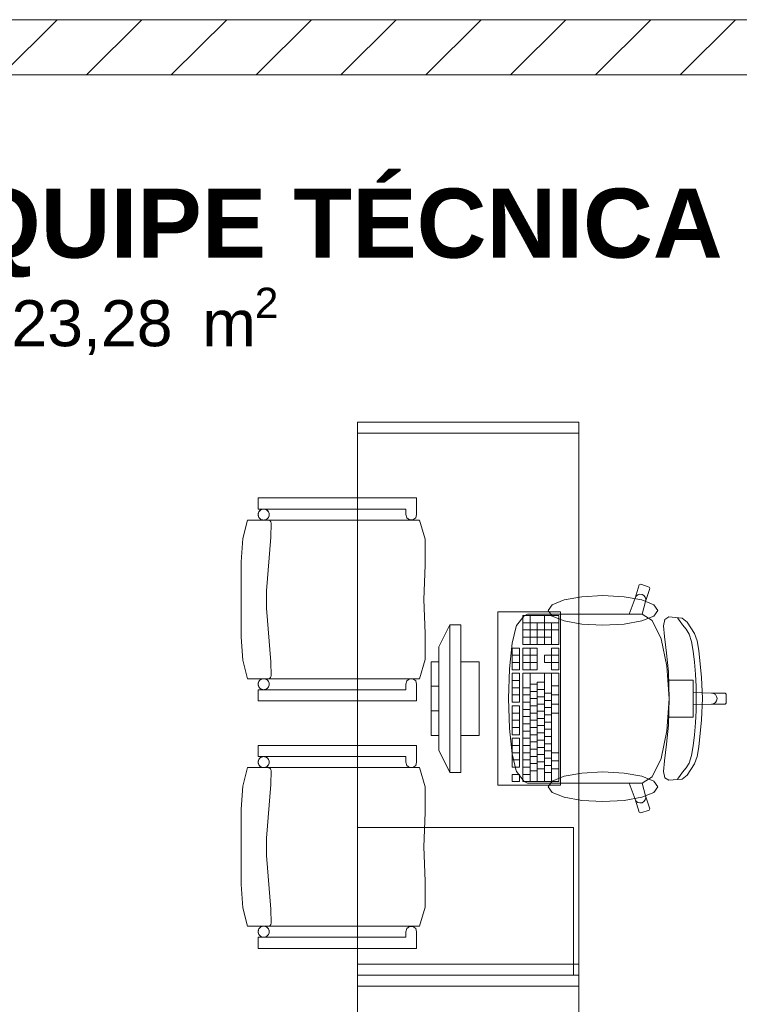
# Model space of a CAD drawing. Header units: millimetres. Extents: x 2826 to 3034, y 1533 to 1590.
# Tile 155 of 248: x 2996.19 to 2998.14, y 1550.09 to 1552.76. Entities that reach past the tile are written whole.
import ezdxf
from ezdxf.enums import TextEntityAlignment as Align

# ---------------------------------------------------------------- set-up
doc = ezdxf.new("R2010")
doc.units = ezdxf.units.MM
doc.layers.add('_Caneta_No__220', color=7, linetype='Continuous', lineweight=15, true_color=0x8a8a8a)
doc.styles.add('ESTILO_GERADO_1', font='arialbd.ttf')
doc.styles.add('ESTILO_GERADO_2', font='arial.ttf')

# ---------------------------------------------------------------- blocks, each defined once
blk = doc.blocks.new('A$Cdd268059')
at = {"layer": '_Caneta_No__220'}
h = blk.add_hatch(dxfattribs=at)
h.set_pattern_fill('TIJOLO_COMUM_0005', color=256, style=0, pattern_type=2)
h.set_pattern_definition([(45, (0.02328, 0.61931), (-0.1149048, 0.1149048), [])])
h.paths.add_polyline_path([(7.1511, 6.0693), (7.1511, 5.9193), (12.3187, 5.9193), (12.3187, 6.0693)])
for p, q in [((4.4708, 6.0693), (18.6963, 6.0693)), ((13.2952, 5.9193), (7.4011, 5.9193)), ((10.4818, 4.7423), (10.4818, 4.7723)), ((10.4818, 4.7723), (10.9111, 4.7723)), ((10.9111, 4.7723), (10.9111, 4.7273)), ((10.8817, 4.7423), (10.4818, 4.7423)), ((10.8817, 4.7273), (10.8817, 4.7423)), ((10.8845, 4.7185), (10.8817, 4.7273)), ((10.9111, 4.7273), (10.9088, 4.7185)), ((10.4406, 4.662), (10.4532, 4.7123)), ((10.4532, 4.7123), (10.919, 4.7123)), ((10.5109, 4.7121), (10.5095, 4.7123)), ((10.5122, 4.7116), (10.5109, 4.7121)), ((10.5134, 4.7109), (10.5122, 4.7116)), ((10.5145, 4.71), (10.5134, 4.7109)), ((10.5154, 4.7089), (10.5145, 4.71)), ((10.5161, 4.7077), (10.5154, 4.7089)), ((10.5158, 4.6663), (10.5168, 4.7043)), ((10.5166, 4.7064), (10.5161, 4.7077)), ((10.5168, 4.705), (10.5166, 4.7064)), ((10.5168, 4.7043), (10.5168, 4.705)), ((10.892, 4.7131), (10.8845, 4.7185)), ((10.9013, 4.7131), (10.892, 4.7131)), ((10.9088, 4.7185), (10.9013, 4.7131)), ((10.919, 4.7123), (10.9343, 4.6604)), ((10.4356, 4.5994), (10.4406, 4.662)), ((10.5048, 4.5208), (10.5158, 4.6663)), ((10.9343, 4.6604), (10.9346, 4.5903)), ((10.4356, 4.4973), (10.4356, 4.5994)), ((10.9346, 4.5903), (10.9304, 4.4973)), ((10.5048, 4.4738), (10.5048, 4.5208)), ((11.5033, 4.501), (11.5147, 4.5364)), ((11.5147, 4.5364), (11.5185, 4.5383)), ((11.5185, 4.5383), (11.5412, 4.5308)), ((11.5432, 4.527), (11.5318, 4.4916)), ((11.5412, 4.5308), (11.5432, 4.527)), ((10.4356, 4.3953), (10.4356, 4.4973)), ((10.9304, 4.4973), (10.9346, 4.4044)), ((11.4876, 4.4576), (11.5033, 4.501)), ((11.5033, 4.501), (11.5062, 4.5061)), ((11.5062, 4.5061), (11.5107, 4.5097)), ((11.5107, 4.5097), (11.5164, 4.5113)), ((11.5164, 4.5113), (11.5221, 4.5107)), ((11.5221, 4.5107), (11.5272, 4.5078)), ((11.5318, 4.4916), (11.5221, 4.4575)), ((11.5272, 4.5078), (11.5309, 4.5031)), ((11.5309, 4.5031), (11.5324, 4.4975)), ((11.5324, 4.4975), (11.5318, 4.4916)), ((10.5158, 4.3283), (10.5048, 4.4738)), ((11.1816, 4.4262), (11.2028, 4.453)), ((11.2963, 4.4535), (11.1993, 4.4535)), ((11.1993, 4.4535), (11.1993, 4.3752)), ((11.2963, 4.4339), (11.1993, 4.4339)), ((11.2028, 4.453), (11.2114, 4.4576)), ((11.2114, 4.4576), (11.2424, 4.4576)), ((11.2187, 4.3752), (11.2187, 4.4535)), ((11.2381, 4.3752), (11.2381, 4.4339)), ((11.2424, 4.4576), (11.2785, 4.4576)), ((11.2575, 4.3752), (11.2575, 4.4535)), ((11.2769, 4.3752), (11.2769, 4.4339)), ((11.2785, 4.4576), (11.4876, 4.4576)), ((11.2963, 4.3752), (11.2963, 4.4535)), ((11.5219, 4.4576), (11.4876, 4.4576)), ((11.5219, 4.4576), (11.5221, 4.4575)), ((11.5221, 4.4575), (11.5499, 4.4401)), ((11.5499, 4.4401), (11.5737, 4.3904)), ((11.5804, 4.4258), (11.5835, 4.443)), ((11.5835, 4.443), (11.595, 4.4497)), ((11.595, 4.4497), (11.6311, 4.4464)), ((11.6206, 4.4433), (11.6179, 4.4471)), ((11.6257, 4.4371), (11.6206, 4.4433)), ((11.6319, 4.428), (11.6257, 4.4371)), ((11.6311, 4.4464), (11.6443, 4.4359)), ((11.6443, 4.4359), (11.6644, 4.4048)), ((11.0011, 4.4283), (10.9711, 4.3683)), ((11.0311, 4.4283), (11.0011, 4.4283)), ((11.0011, 4.4283), (11.0011, 4.0283)), ((11.0311, 4.0283), (11.0311, 4.4283)), ((11.1701, 4.3782), (11.1808, 4.4241)), ((11.1808, 4.4241), (11.1816, 4.4262)), ((11.2963, 4.4144), (11.1993, 4.4144)), ((11.583, 4.3969), (11.5804, 4.4258)), ((11.6419, 4.4163), (11.6319, 4.428)), ((11.6496, 4.4031), (11.6419, 4.4163)), ((10.4406, 4.3326), (10.4356, 4.3953)), ((10.9346, 4.4044), (10.9343, 4.3342)), ((11.2769, 4.3948), (11.1993, 4.3948)), ((11.5737, 4.3904), (11.5896, 4.3161)), ((11.5888, 4.3515), (11.583, 4.3969)), ((11.6559, 4.3828), (11.6496, 4.4031)), ((11.6608, 4.3568), (11.6559, 4.3828)), ((11.6644, 4.4048), (11.6716, 4.3849)), ((11.6716, 4.3849), (11.6764, 4.359)), ((10.9711, 4.0883), (10.9711, 4.3683)), ((11.1629, 4.3094), (11.1701, 4.3782)), ((11.1896, 4.3654), (11.1702, 4.3654)), ((11.1702, 4.3654), (11.1702, 4.3066)), ((11.1896, 4.3066), (11.1896, 4.3654)), ((11.1993, 4.3752), (11.2963, 4.3752)), ((11.2381, 4.3654), (11.1993, 4.3654)), ((11.1993, 4.3654), (11.1993, 4.3066)), ((11.2187, 4.3066), (11.2187, 4.3654)), ((11.2381, 4.3066), (11.2381, 4.3654)), ((11.2963, 4.3654), (11.2769, 4.3654)), ((11.2769, 4.3654), (11.2769, 4.3458)), ((11.2963, 4.3066), (11.2963, 4.3654)), ((11.6645, 4.3269), (11.6608, 4.3568)), ((11.6764, 4.359), (11.6834, 4.2858)), ((10.4532, 4.2823), (10.4406, 4.3326)), ((10.5168, 4.2903), (10.5158, 4.3283)), ((10.9343, 4.3342), (10.919, 4.2823)), ((10.9711, 4.3283), (10.9511, 4.3283)), ((10.9511, 4.3283), (10.9511, 4.1283)), ((10.9711, 4.1283), (10.9711, 4.3283)), ((11.0811, 4.3283), (11.0311, 4.3283)), ((11.0311, 4.3283), (11.0311, 4.1283)), ((11.0811, 4.1283), (11.0811, 4.3283)), ((11.1896, 4.3458), (11.1702, 4.3458)), ((11.1896, 4.3262), (11.1702, 4.3262)), ((11.2381, 4.3458), (11.1993, 4.3458)), ((11.2381, 4.3262), (11.1993, 4.3262)), ((11.2769, 4.3458), (11.2575, 4.3458)), ((11.2575, 4.3458), (11.2575, 4.3262)), ((11.2575, 4.3262), (11.2769, 4.3262)), ((11.2963, 4.3458), (11.2769, 4.3458)), ((11.2769, 4.3262), (11.2769, 4.3458)), ((11.2769, 4.3262), (11.2769, 4.3066)), ((11.2963, 4.3262), (11.2769, 4.3262)), ((11.5935, 4.3006), (11.5888, 4.3515)), ((11.6671, 4.2944), (11.6645, 4.3269)), ((11.1603, 4.2283), (11.1628, 4.3083)), ((11.1628, 4.3083), (11.1629, 4.3094)), ((11.1702, 4.3066), (11.1896, 4.3066)), ((11.1993, 4.3066), (11.2381, 4.3066)), ((11.2769, 4.3066), (11.2963, 4.3066)), ((11.5896, 4.3161), (11.592, 4.2786)), ((11.5958, 4.2283), (11.5935, 4.3006)), ((10.919, 4.2823), (10.4532, 4.2823)), ((10.5122, 4.2831), (10.5134, 4.2838)), ((10.5134, 4.2838), (10.5145, 4.2847)), ((10.5145, 4.2847), (10.5154, 4.2857)), ((10.5154, 4.2857), (10.5161, 4.2869)), ((10.5161, 4.2869), (10.5166, 4.2883)), ((10.5166, 4.2883), (10.5168, 4.2896)), ((10.5168, 4.2896), (10.5168, 4.2903)), ((10.8817, 4.2673), (10.8845, 4.2761)), ((10.8845, 4.2761), (10.892, 4.2816)), ((10.892, 4.2816), (10.9013, 4.2816)), ((10.9013, 4.2816), (10.9088, 4.2761)), ((10.9088, 4.2761), (10.9111, 4.2673)), ((11.1896, 4.2969), (11.1702, 4.2969)), ((11.1702, 4.2969), (11.1702, 4.2185)), ((11.1896, 4.2773), (11.1702, 4.2773)), ((11.1896, 4.2185), (11.1896, 4.2969)), ((11.2963, 4.2969), (11.1993, 4.2969)), ((11.1993, 4.2969), (11.1993, 4.0031)), ((11.2187, 4.0031), (11.2187, 4.2969)), ((11.2381, 4.0031), (11.2381, 4.2724)), ((11.2575, 4.2724), (11.2381, 4.2724)), ((11.2575, 4.0031), (11.2575, 4.2969)), ((11.2769, 4.0031), (11.2769, 4.2969)), ((11.2963, 4.0031), (11.2963, 4.2969)), ((11.592, 4.2786), (11.5952, 4.2283)), ((11.592, 4.2786), (11.6307, 4.2786)), ((11.6307, 4.2786), (11.6606, 4.2786)), ((11.6606, 4.2786), (11.6606, 4.2452)), ((11.6685, 4.261), (11.6671, 4.2944)), ((11.6834, 4.2858), (11.6856, 4.2283)), ((10.4818, 4.2223), (10.4818, 4.2523)), ((10.4818, 4.2523), (10.8817, 4.2523)), ((10.8817, 4.2523), (10.8817, 4.2673)), ((10.9111, 4.2673), (10.9111, 4.2223)), ((10.9711, 4.2616), (10.9511, 4.2616)), ((11.1896, 4.2577), (11.1702, 4.2577)), ((11.2187, 4.2577), (11.1993, 4.2577)), ((11.2381, 4.2675), (11.2187, 4.2675)), ((11.2381, 4.2479), (11.2187, 4.2479)), ((11.2575, 4.2528), (11.2381, 4.2528)), ((11.2963, 4.2626), (11.2769, 4.2626)), ((11.669, 4.2283), (11.6685, 4.261)), ((10.9111, 4.2223), (10.4818, 4.2223)), ((11.1603, 4.2283), (11.1628, 4.1483)), ((11.1896, 4.2381), (11.1702, 4.2381)), ((11.2187, 4.2381), (11.1993, 4.2381)), ((11.2381, 4.2283), (11.2187, 4.2283)), ((11.2575, 4.2332), (11.2381, 4.2332)), ((11.2769, 4.243), (11.2575, 4.243)), ((11.2769, 4.2234), (11.2575, 4.2234)), ((11.2963, 4.2381), (11.2769, 4.2381)), ((11.592, 4.178), (11.5952, 4.2283)), ((11.5958, 4.2283), (11.5935, 4.156)), ((11.6606, 4.2452), (11.6606, 4.2283)), ((11.6606, 4.2452), (11.7105, 4.2434)), ((11.6606, 4.2114), (11.6606, 4.2283)), ((11.669, 4.2283), (11.6685, 4.1956)), ((11.6834, 4.1708), (11.6856, 4.2283)), ((11.7105, 4.2434), (11.7162, 4.2423)), ((11.7105, 4.2434), (11.7474, 4.2434)), ((11.7162, 4.2423), (11.721, 4.239)), ((11.721, 4.239), (11.7243, 4.2341)), ((11.721, 4.2176), (11.7243, 4.2225)), ((11.7243, 4.2341), (11.7254, 4.2283)), ((11.7243, 4.2225), (11.7254, 4.2283)), ((11.7474, 4.2434), (11.7503, 4.2404)), ((11.7503, 4.2404), (11.7503, 4.2283)), ((11.7503, 4.2162), (11.7503, 4.2283)), ((10.9711, 4.195), (10.9511, 4.195)), ((11.1702, 4.2185), (11.1896, 4.2185)), ((11.1896, 4.2087), (11.1702, 4.2087)), ((11.1702, 4.2087), (11.1702, 4.1304)), ((11.1896, 4.1304), (11.1896, 4.2087)), ((11.2187, 4.2185), (11.1993, 4.2185)), ((11.2187, 4.1989), (11.1993, 4.1989)), ((11.2381, 4.2087), (11.2187, 4.2087)), ((11.2575, 4.2136), (11.2381, 4.2136)), ((11.2575, 4.194), (11.2381, 4.194)), ((11.2769, 4.2038), (11.2575, 4.2038)), ((11.2963, 4.2136), (11.2769, 4.2136)), ((11.6606, 4.2114), (11.7105, 4.2132)), ((11.6606, 4.178), (11.6606, 4.2114)), ((11.6685, 4.1956), (11.6671, 4.1622)), ((11.7105, 4.2132), (11.7162, 4.2144)), ((11.7105, 4.2132), (11.7474, 4.2132)), ((11.7162, 4.2144), (11.721, 4.2176)), ((11.7474, 4.2132), (11.7503, 4.2162)), ((11.1896, 4.1891), (11.1702, 4.1891)), ((11.1896, 4.1696), (11.1702, 4.1696)), ((11.2187, 4.1794), (11.1993, 4.1794)), ((11.2381, 4.1891), (11.2187, 4.1891)), ((11.2381, 4.1696), (11.2187, 4.1696)), ((11.2575, 4.1745), (11.2381, 4.1745)), ((11.2769, 4.1842), (11.2575, 4.1842)), ((11.2963, 4.1891), (11.2769, 4.1891)), ((11.5896, 4.1406), (11.592, 4.178)), ((11.592, 4.178), (11.6307, 4.178)), ((11.6307, 4.178), (11.6606, 4.178)), ((11.6764, 4.0976), (11.6834, 4.1708)), ((11.1628, 4.1483), (11.1629, 4.1472)), ((11.1629, 4.1472), (11.1701, 4.0785)), ((11.1896, 4.15), (11.1702, 4.15)), ((11.2187, 4.1598), (11.1993, 4.1598)), ((11.2187, 4.1402), (11.1993, 4.1402)), ((11.2381, 4.15), (11.2187, 4.15)), ((11.2575, 4.1549), (11.2381, 4.1549)), ((11.2769, 4.1647), (11.2575, 4.1647)), ((11.2769, 4.1451), (11.2575, 4.1451)), ((11.5737, 4.0662), (11.5896, 4.1406)), ((11.5935, 4.156), (11.5888, 4.1051)), ((11.6671, 4.1622), (11.6645, 4.1298)), ((10.9511, 4.1283), (10.9711, 4.1283)), ((11.0311, 4.1283), (11.0811, 4.1283)), ((11.1702, 4.1304), (11.1896, 4.1304)), ((11.1896, 4.1206), (11.1702, 4.1206)), ((11.1702, 4.1206), (11.1702, 4.0423)), ((11.1896, 4.0423), (11.1896, 4.1206)), ((11.2187, 4.1206), (11.1993, 4.1206)), ((11.2381, 4.1304), (11.2187, 4.1304)), ((11.2575, 4.1353), (11.2381, 4.1353)), ((11.2575, 4.1157), (11.2381, 4.1157)), ((11.2769, 4.1255), (11.2575, 4.1255)), ((11.6645, 4.1298), (11.6608, 4.0998)), ((10.4818, 4.071), (10.4818, 4.101)), ((10.4818, 4.101), (10.9111, 4.101)), ((10.9111, 4.101), (10.9111, 4.056)), ((11.0011, 4.0283), (10.9711, 4.0883)), ((11.1896, 4.101), (11.1702, 4.101)), ((11.2187, 4.101), (11.1993, 4.101)), ((11.2381, 4.1108), (11.2187, 4.1108)), ((11.2381, 4.0912), (11.2187, 4.0912)), ((11.2575, 4.0961), (11.2381, 4.0961)), ((11.2769, 4.1059), (11.2575, 4.1059)), ((11.2769, 4.0863), (11.2575, 4.0863)), ((11.5888, 4.1051), (11.583, 4.0598)), ((11.6608, 4.0998), (11.6559, 4.0738)), ((11.6716, 4.0717), (11.6764, 4.0976)), ((10.8817, 4.071), (10.4818, 4.071)), ((10.8817, 4.056), (10.8817, 4.071)), ((11.1701, 4.0785), (11.1808, 4.0325)), ((11.1896, 4.0814), (11.1702, 4.0814)), ((11.1896, 4.0619), (11.1702, 4.0619)), ((11.2187, 4.0814), (11.1993, 4.0814)), ((11.2187, 4.0619), (11.1993, 4.0619)), ((11.2381, 4.0716), (11.2187, 4.0716)), ((11.2575, 4.0765), (11.2381, 4.0765)), ((11.2769, 4.0667), (11.2575, 4.0667)), ((11.2963, 4.0814), (11.2769, 4.0814)), ((11.2963, 4.0594), (11.2769, 4.0594)), ((11.5499, 4.0165), (11.5737, 4.0662)), ((11.583, 4.0598), (11.5804, 4.0309)), ((11.6559, 4.0738), (11.6496, 4.0535)), ((11.6644, 4.0518), (11.6716, 4.0717)), ((10.4406, 3.9907), (10.4532, 4.041)), ((10.4532, 4.041), (10.919, 4.041)), ((10.5109, 4.0408), (10.5095, 4.041)), ((10.5122, 4.0403), (10.5109, 4.0408)), ((10.5134, 4.0396), (10.5122, 4.0403)), ((10.5145, 4.0387), (10.5134, 4.0396)), ((10.5154, 4.0376), (10.5145, 4.0387)), ((10.5161, 4.0364), (10.5154, 4.0376)), ((10.5158, 3.995), (10.5168, 4.033)), ((10.5166, 4.0351), (10.5161, 4.0364)), ((10.5168, 4.0337), (10.5166, 4.0351)), ((10.5168, 4.033), (10.5168, 4.0337)), ((10.8845, 4.0472), (10.8817, 4.056)), ((10.892, 4.0417), (10.8845, 4.0472)), ((10.9013, 4.0417), (10.892, 4.0417)), ((10.9088, 4.0472), (10.9013, 4.0417)), ((10.9111, 4.056), (10.9088, 4.0472)), ((10.919, 4.041), (10.9343, 3.9891)), ((11.1702, 4.0423), (11.1896, 4.0423)), ((11.1808, 4.0325), (11.1816, 4.0304)), ((11.2187, 4.0423), (11.1993, 4.0423)), ((11.2381, 4.0521), (11.2187, 4.0521)), ((11.2381, 4.0325), (11.2187, 4.0325)), ((11.2575, 4.057), (11.2381, 4.057)), ((11.2575, 4.0374), (11.2381, 4.0374)), ((11.2769, 4.0472), (11.2575, 4.0472)), ((11.2963, 4.0374), (11.2769, 4.0374)), ((11.6419, 4.0403), (11.6319, 4.0286)), ((11.6496, 4.0535), (11.6419, 4.0403)), ((11.6443, 4.0207), (11.6644, 4.0518)), ((11.0011, 4.0283), (11.0311, 4.0283)), ((11.1896, 4.0227), (11.1702, 4.0227)), ((11.1702, 4.0227), (11.1702, 4.0031)), ((11.1816, 4.0304), (11.2028, 4.0036)), ((11.1896, 4.0031), (11.1896, 4.0227)), ((11.2187, 4.0227), (11.1993, 4.0227)), ((11.2769, 4.0276), (11.2575, 4.0276)), ((11.5221, 3.9992), (11.5499, 4.0165)), ((11.5804, 4.0309), (11.5835, 4.0136)), ((11.5835, 4.0136), (11.595, 4.0069)), ((11.595, 4.0069), (11.6311, 4.0102)), ((11.6206, 4.0133), (11.6179, 4.0095)), ((11.6257, 4.0196), (11.6206, 4.0133)), ((11.6319, 4.0286), (11.6257, 4.0196)), ((11.6311, 4.0102), (11.6443, 4.0207)), ((10.4356, 3.928), (10.4406, 3.9907)), ((10.5048, 3.8495), (10.5158, 3.995)), ((10.9343, 3.9891), (10.9346, 3.919)), ((11.1702, 4.0031), (11.1896, 4.0031)), ((11.1993, 4.0031), (11.2963, 4.0031)), ((11.2028, 4.0036), (11.2114, 3.999)), ((11.2114, 3.999), (11.2424, 3.999)), ((11.2424, 3.999), (11.2785, 3.999)), ((11.2785, 3.999), (11.4876, 3.999)), ((11.5219, 3.999), (11.4876, 3.999)), ((11.4876, 3.999), (11.5033, 3.9557)), ((11.5219, 3.999), (11.5221, 3.9992)), ((11.5318, 3.965), (11.5221, 3.9992)), ((11.5033, 3.9557), (11.5062, 3.9505)), ((11.5033, 3.9557), (11.5147, 3.9203)), ((11.5272, 3.9488), (11.5309, 3.9535)), ((11.5309, 3.9535), (11.5324, 3.9591)), ((11.5324, 3.9591), (11.5318, 3.965)), ((11.5432, 3.9296), (11.5318, 3.965)), ((10.4356, 3.826), (10.4356, 3.928)), ((11.5062, 3.9505), (11.5107, 3.9469)), ((11.5107, 3.9469), (11.5164, 3.9453)), ((11.5164, 3.9453), (11.5221, 3.946)), ((11.5185, 3.9183), (11.5412, 3.9258)), ((11.5221, 3.946), (11.5272, 3.9488)), ((11.5412, 3.9258), (11.5432, 3.9296)), ((10.9346, 3.919), (10.9304, 3.826)), ((11.5147, 3.9203), (11.5185, 3.9183)), ((11.3361, 3.8783), (10.7511, 3.8783)), ((11.3361, 3.4783), (11.3361, 3.8783)), ((10.5048, 3.8025), (10.5048, 3.8495)), ((10.4356, 3.724), (10.4356, 3.826)), ((10.9304, 3.826), (10.9346, 3.733)), ((10.5158, 3.657), (10.5048, 3.8025)), ((10.4406, 3.6613), (10.4356, 3.724)), ((10.9346, 3.733), (10.9343, 3.6629)), ((10.4532, 3.611), (10.4406, 3.6613)), ((10.9343, 3.6629), (10.919, 3.611)), ((10.5168, 3.619), (10.5158, 3.657)), ((10.919, 3.611), (10.4532, 3.611)), ((10.5122, 3.6117), (10.5134, 3.6124)), ((10.5134, 3.6124), (10.5145, 3.6133)), ((10.5145, 3.6133), (10.5154, 3.6144)), ((10.5154, 3.6144), (10.5161, 3.6156)), ((10.5161, 3.6156), (10.5166, 3.6169)), ((10.5166, 3.6169), (10.5168, 3.6183)), ((10.5168, 3.6183), (10.5168, 3.619)), ((10.8817, 3.596), (10.8845, 3.6048)), ((10.8845, 3.6048), (10.892, 3.6103)), ((10.892, 3.6103), (10.9013, 3.6103)), ((10.9013, 3.6103), (10.9088, 3.6048)), ((10.9088, 3.6048), (10.9111, 3.596)), ((10.4818, 3.551), (10.4818, 3.581)), ((10.4818, 3.581), (10.8817, 3.581)), ((10.8817, 3.581), (10.8817, 3.596)), ((10.9111, 3.596), (10.9111, 3.551)), ((10.9111, 3.551), (10.4818, 3.551))]:
    blk.add_line(p, q, dxfattribs=at)
for points in [[(12.3187, 6.0693), (7.1511, 6.0693)], [(7.4011, 5.9193), (12.3187, 5.9193)]]:
    blk.add_lwpolyline(points, dxfattribs=at)
for points in [[(10.7511, 4.9783), (10.7511, 3.4783), (11.3511, 3.4783), (11.3511, 4.9783)], [(11.3511, 4.9483), (11.3511, 4.9783), (10.7511, 4.9783), (10.7511, 4.9483)], [(10.9111, 4.7723), (10.9111, 4.7273), (10.9088, 4.7185), (10.9013, 4.7131), (10.892, 4.7131), (10.8845, 4.7185), (10.8817, 4.7273), (10.8817, 4.7423), (10.4818, 4.7423), (10.4818, 4.7723)], [(10.4818, 4.7273), (10.4821, 4.7299), (10.4827, 4.7325), (10.4838, 4.7348), (10.4853, 4.737), (10.4872, 4.7388), (10.4893, 4.7403), (10.4917, 4.7414), (10.4942, 4.7421), (10.4968, 4.7423), (10.4994, 4.7421), (10.5019, 4.7414), (10.5043, 4.7403), (10.5065, 4.7388), (10.5083, 4.737), (10.5098, 4.7348), (10.5109, 4.7325), (10.5116, 4.7299), (10.5118, 4.7273), (10.5116, 4.7247), (10.5109, 4.7222), (10.5098, 4.7198), (10.5083, 4.7177), (10.5065, 4.7158), (10.5043, 4.7143), (10.5019, 4.7132), (10.4994, 4.7126), (10.4968, 4.7123), (10.4942, 4.7126), (10.4917, 4.7132), (10.4893, 4.7143), (10.4872, 4.7158), (10.4853, 4.7177), (10.4838, 4.7198), (10.4827, 4.7222), (10.4821, 4.7247)], [(10.919, 4.7123), (10.9343, 4.6604), (10.9346, 4.5903), (10.9304, 4.4973), (10.9346, 4.4044), (10.9343, 4.3342), (10.919, 4.2823), (10.4532, 4.2823), (10.4406, 4.3326), (10.4356, 4.3953), (10.4356, 4.4973), (10.4356, 4.5994), (10.4406, 4.662), (10.4532, 4.7123)], [(11.4163, 4.5076), (11.4733, 4.5045), (11.5217, 4.4958), (11.554, 4.4827), (11.5653, 4.4673), (11.554, 4.4519), (11.5217, 4.4389), (11.4733, 4.4301), (11.4163, 4.4271), (11.3593, 4.4301), (11.3109, 4.4389), (11.2786, 4.4519), (11.2673, 4.4673), (11.2786, 4.4827), (11.3109, 4.4958), (11.3593, 4.5045)], [(11.1311, 3.9933), (11.3011, 3.9933), (11.3011, 4.4633), (11.1311, 4.4633)], [(10.4818, 4.2673), (10.4821, 4.2699), (10.4827, 4.2725), (10.4838, 4.2748), (10.4853, 4.277), (10.4872, 4.2788), (10.4893, 4.2803), (10.4917, 4.2814), (10.4942, 4.2821), (10.4968, 4.2823), (10.4994, 4.2821), (10.5019, 4.2814), (10.5043, 4.2803), (10.5065, 4.2788), (10.5083, 4.277), (10.5098, 4.2748), (10.5109, 4.2725), (10.5116, 4.2699), (10.5118, 4.2673), (10.5116, 4.2647), (10.5109, 4.2622), (10.5098, 4.2598), (10.5083, 4.2577), (10.5065, 4.2558), (10.5043, 4.2543), (10.5019, 4.2532), (10.4994, 4.2526), (10.4968, 4.2523), (10.4942, 4.2526), (10.4917, 4.2532), (10.4893, 4.2543), (10.4872, 4.2558), (10.4853, 4.2577), (10.4838, 4.2598), (10.4827, 4.2622), (10.4821, 4.2647)], [(10.8817, 4.2523), (10.8817, 4.2673), (10.8845, 4.2761), (10.892, 4.2816), (10.9013, 4.2816), (10.9088, 4.2761), (10.9111, 4.2673), (10.9111, 4.2223), (10.4818, 4.2223), (10.4818, 4.2523)], [(10.9111, 4.101), (10.9111, 4.056), (10.9088, 4.0472), (10.9013, 4.0417), (10.892, 4.0417), (10.8845, 4.0472), (10.8817, 4.056), (10.8817, 4.071), (10.4818, 4.071), (10.4818, 4.101)], [(10.4818, 4.056), (10.4821, 4.0586), (10.4827, 4.0611), (10.4838, 4.0635), (10.4853, 4.0656), (10.4872, 4.0675), (10.4893, 4.069), (10.4917, 4.0701), (10.4942, 4.0708), (10.4968, 4.071), (10.4994, 4.0708), (10.5019, 4.0701), (10.5043, 4.069), (10.5065, 4.0675), (10.5083, 4.0656), (10.5098, 4.0635), (10.5109, 4.0611), (10.5116, 4.0586), (10.5118, 4.056), (10.5116, 4.0534), (10.5109, 4.0509), (10.5098, 4.0485), (10.5083, 4.0464), (10.5065, 4.0445), (10.5043, 4.043), (10.5019, 4.0419), (10.4994, 4.0412), (10.4968, 4.041), (10.4942, 4.0412), (10.4917, 4.0419), (10.4893, 4.043), (10.4872, 4.0445), (10.4853, 4.0464), (10.4838, 4.0485), (10.4827, 4.0509), (10.4821, 4.0534)], [(10.919, 4.041), (10.9343, 3.9891), (10.9346, 3.919), (10.9304, 3.826), (10.9346, 3.733), (10.9343, 3.6629), (10.919, 3.611), (10.4532, 3.611), (10.4406, 3.6613), (10.4356, 3.724), (10.4356, 3.826), (10.4356, 3.928), (10.4406, 3.9907), (10.4532, 4.041)], [(11.4163, 3.9491), (11.4733, 3.9521), (11.5217, 3.9608), (11.554, 3.9739), (11.5653, 3.9893), (11.554, 4.0047), (11.5217, 4.0178), (11.4733, 4.0265), (11.4163, 4.0296), (11.3593, 4.0265), (11.3109, 4.0178), (11.2786, 4.0047), (11.2673, 3.9893), (11.2786, 3.9739), (11.3109, 3.9608), (11.3593, 3.9521)], [(10.4818, 3.596), (10.4821, 3.5986), (10.4827, 3.6011), (10.4838, 3.6035), (10.4853, 3.6056), (10.4872, 3.6075), (10.4893, 3.609), (10.4917, 3.6101), (10.4942, 3.6108), (10.4968, 3.611), (10.4994, 3.6108), (10.5019, 3.6101), (10.5043, 3.609), (10.5065, 3.6075), (10.5083, 3.6056), (10.5098, 3.6035), (10.5109, 3.6011), (10.5116, 3.5986), (10.5118, 3.596), (10.5116, 3.5934), (10.5109, 3.5909), (10.5098, 3.5885), (10.5083, 3.5864), (10.5065, 3.5845), (10.5043, 3.583), (10.5019, 3.5819), (10.4994, 3.5812), (10.4968, 3.581), (10.4942, 3.5812), (10.4917, 3.5819), (10.4893, 3.583), (10.4872, 3.5845), (10.4853, 3.5864), (10.4838, 3.5885), (10.4827, 3.5909), (10.4821, 3.5934)], [(10.8817, 3.581), (10.8817, 3.596), (10.8845, 3.6048), (10.892, 3.6103), (10.9013, 3.6103), (10.9088, 3.6048), (10.9111, 3.596), (10.9111, 3.551), (10.4818, 3.551), (10.4818, 3.581)], [(11.3511, 3.4783), (11.3511, 3.5083), (10.7511, 3.5083), (10.7511, 3.4783)], [(10.7511, 3.4783), (10.7511, 1.9783), (11.3511, 1.9783), (11.3511, 3.4783)], [(11.3511, 3.4483), (11.3511, 3.4783), (10.7511, 3.4783), (10.7511, 3.4483)]]:
    blk.add_lwpolyline(points, close=True, dxfattribs=at)
at = {"layer": '_Caneta_No__220', "extrusion": (0, 0, -1)}
for centre, start_param, end_param in [((10.4968, 4.7273), 4.712389, 7.853982), ((10.4968, 4.7273), 1.570796, 4.712389), ((10.4968, 4.2673), 4.712389, 7.853982), ((10.4968, 4.2673), 1.570796, 4.712389), ((10.4968, 4.056), 4.712389, 7.853982), ((10.4968, 4.056), 1.570796, 4.712389), ((10.4968, 3.596), 4.712389, 7.853982), ((10.4968, 3.596), 1.570796, 4.712389)]:
    blk.add_ellipse(centre, major_axis=(0, 0.015), ratio=0.9996, start_param=start_param, end_param=end_param, dxfattribs=at)
at = {"layer": '_Caneta_No__220'}
for s, height, style, p in [('SALA DE EQUIPE TÉCNICA', 0.1875, 'ESTILO_GERADO_1', (8.2918, 5.4238)), ('2', 0.0825, 'ESTILO_GERADO_2', (10.4726, 5.26)), ('A: 23,28', 0.125, 'ESTILO_GERADO_2', (9.5995, 5.1837)), (' m', 0.125, 'ESTILO_GERADO_2', (10.282, 5.1837))]:
    blk.add_text(s, height=height, dxfattribs=dict(at, style=style)).set_placement(p)
at = {"layer": '_Caneta_No__220', "style": 'ESTILO_GERADO_2'}
for p in [(34.4309, 10.5457), (35.0309, 10.5457)]:
    blk.add_attdef('txt', text='', height=0.12, dxfattribs=at).set_placement(p, align=Align.MIDDLE_CENTER)
blk.add_attdef('txt', text='', height=0.12, rotation=90, dxfattribs=at).set_placement((1.2958, 6.4033), align=Align.MIDDLE_CENTER)

msp = doc.modelspace()

# ---------------------------------------------------------------- block references
msp.add_blockref('A$Cdd268059', (2986.3533, 1546.6934))

doc.saveas('drawing.dxf')
